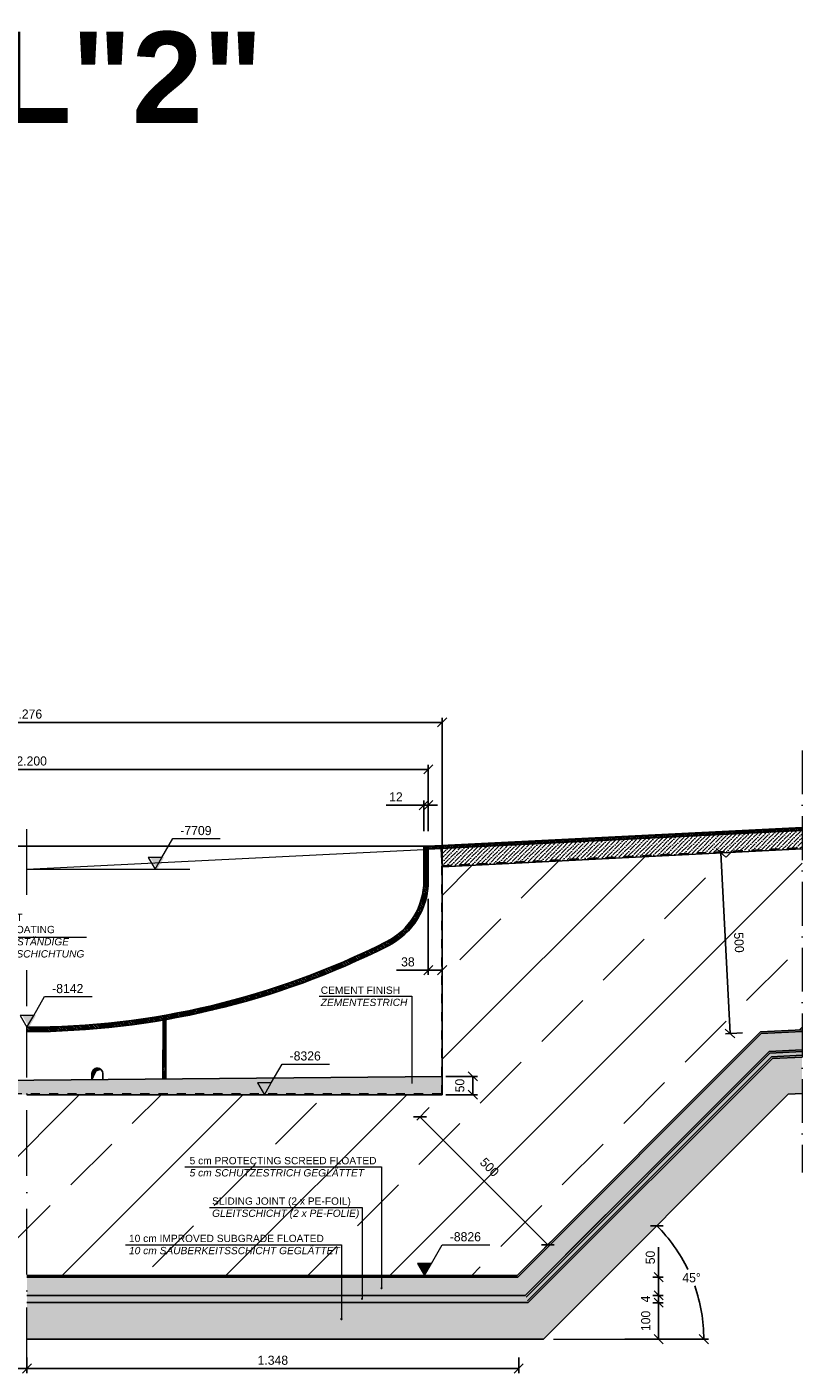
# Model space of a CAD drawing. Header units: millimetres. Extents: x 58700 to 76644, y 967 to 11123.
# Tile 254 of 256: x 67808 to 69933, y 1024 to 4713. Entities that reach past the tile are written whole.
import ezdxf

# ---------------------------------------------------------------- set-up
doc = ezdxf.new("R2010")
doc.units = ezdxf.units.MM
doc.linetypes.add('ACAD_ISO10W100', pattern=[18, 12, -3, 0, -3])
doc.linetypes.add('JIS_02_1.0', pattern=[2, 1, -1])
doc.layers.add('Bemaßung', color=7, linetype='Continuous', lineweight=13)
doc.layers.add('Beschriftung', color=7, linetype='Continuous', lineweight=15)
doc.styles.add('LBB3.5M1000', font='isocp.shx', dxfattribs={"height": 3.5})
doc.dimstyles.new('DIN', dxfattribs={"dimtxt": 2.5, "dimasz": 2.5, "dimexe": 1.25, "dimexo": 0.625, "dimtad": 1, "dimtih": 1, "dimdec": 4, "dimdsep": 46, "dimlunit": 6, "dimtxsty": 'Standard', "dimcen": 2.5, "dimadec": 0, "dimazin": 0, "dimtfac": 1, "dimtdec": 4, "dimtmove": 0, "dimatfit": 3, "dimfxl": 0, "dimtvp": 1, "dimtolj": 1, "dimtzin": 0, "dimarcsym": 0})

# ---------------------------------------------------------------- blocks, each defined once
blk = doc.blocks.new('_Oblique')
at = {"color": 0, "linetype": 'ByBlock', "lineweight": -2}
blk.add_line((-0.5, -0.5), (0.5, 0.5), dxfattribs=at)
blk = doc.blocks.new('*D98')
at = {"layer": 'Bemaßung', "color": 0, "lineweight": -2, "transparency": 16777216}
for p, q in [((68896.4, 2509.9), (68896.4, 2593.3)), ((68908.4, 2509.9), (68908.4, 2593.3)), ((68896.4, 2580.8), (68793.1, 2580.8)), ((68908.4, 2580.8), (68896.4, 2580.8)), ((68908.4, 2580.8), (68933.4, 2580.8))]:
    blk.add_line(p, q, dxfattribs=at)
at = {"layer": 'DEFPOINTS', "color": 0, "transparency": 16777216}
for p in [(68896.4, 2580.8), (68896.4, 2459.9), (68908.4, 2459.9)]:
    blk.add_point(p, dxfattribs=at)
at = {"layer": 'Bemaßung', "color": 0, "lineweight": -2, "transparency": 16777216, "xscale": 25, "yscale": 25, "zscale": 25}
blk.add_blockref('_Oblique', (68896.4, 2580.8), dxfattribs=at)
at = {"layer": 'Bemaßung', "color": 0, "lineweight": -2, "transparency": 16777216, "xscale": 25, "yscale": 25, "zscale": 25, "rotation": 180}
blk.add_blockref('_Oblique', (68908.4, 2580.8), dxfattribs=at)
at = {"layer": 'Bemaßung', "color": 0, "transparency": 16777216, "insert": (68819.7, 2603.3), "char_height": 25, "attachment_point": 5}
blk.add_mtext('\\A1;12', dxfattribs=at)
blk = doc.blocks.new('*D108')
at = {"layer": 'Bemaßung', "color": 0, "lineweight": -2, "transparency": 16777216}
for p, q in [((66670.4, 2461.7), (66670.4, 2820.2)), ((66670.4, 2807.7), (68946.4, 2807.7)), ((68946.4, 2461.7), (68946.4, 2820.2))]:
    blk.add_line(p, q, dxfattribs=at)
at = {"layer": 'DEFPOINTS', "color": 0, "transparency": 16777216}
for p in [(68946.4, 2807.7), (66670.4, 2411.7), (68946.4, 2411.7)]:
    blk.add_point(p, dxfattribs=at)
at = {"layer": 'Bemaßung', "color": 0, "lineweight": -2, "transparency": 16777216, "xscale": 25, "yscale": 25, "zscale": 25, "rotation": 180}
blk.add_blockref('_Oblique', (66670.4, 2807.7), dxfattribs=at)
at = {"layer": 'Bemaßung', "color": 0, "lineweight": -2, "transparency": 16777216, "xscale": 25, "yscale": 25, "zscale": 25}
blk.add_blockref('_Oblique', (68946.4, 2807.7), dxfattribs=at)
at = {"layer": 'Bemaßung', "color": 0, "transparency": 16777216, "insert": (67808.4, 2830.2), "char_height": 25, "attachment_point": 5}
blk.add_mtext('\\A1;2.276', dxfattribs=at)
blk = doc.blocks.new('*D111')
at = {"layer": 'Bemaßung', "color": 0, "lineweight": -2, "transparency": 16777216}
for p, q in [((68956.4, 1837.3), (69043.2, 1837.3)), ((69030.7, 1787.3), (69030.7, 1837.3)), ((68956.4, 1787.3), (69043.2, 1787.3))]:
    blk.add_line(p, q, dxfattribs=at)
at = {"layer": 'DEFPOINTS', "color": 0, "transparency": 16777216}
for p in [(68946.4, 1837.3), (69030.7, 1837.3), (68946.4, 1787.3)]:
    blk.add_point(p, dxfattribs=at)
at = {"layer": 'Bemaßung', "color": 0, "lineweight": -2, "transparency": 16777216, "xscale": 25, "yscale": 25, "zscale": 25}
for p, rotation in [((69030.7, 1837.3), 90), ((69030.7, 1787.3), 270)]:
    blk.add_blockref('_Oblique', p, dxfattribs=dict(at, rotation=rotation))
at = {"layer": 'Bemaßung', "color": 0, "transparency": 16777216, "insert": (68995, 1812.3), "char_height": 25, "attachment_point": 5, "rotation": 90}
blk.add_mtext('\\A1;50', dxfattribs=at)
blk = doc.blocks.new('*D100')
at = {"layer": 'Bemaßung', "color": 0, "lineweight": -2, "transparency": 16777216}
for p, q in [((68911.1, 1752), (68876.9, 1717.8)), ((68885.7, 1726.6), (69236.1, 1376.2)), ((69261.5, 1401.5), (69227.3, 1367.4))]:
    blk.add_line(p, q, dxfattribs=at)
at = {"layer": 'DEFPOINTS', "color": 0, "transparency": 16777216}
for p in [(68946.4, 1787.3), (69296.8, 1436.9), (69236.1, 1376.2)]:
    blk.add_point(p, dxfattribs=at)
at = {"layer": 'Bemaßung', "color": 0, "lineweight": -2, "transparency": 16777216, "xscale": 25, "yscale": 25, "zscale": 25}
for p, rotation in [((68885.7, 1726.6), 135.0000000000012), ((69236.1, 1376.2), 315.0000000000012)]:
    blk.add_blockref('_Oblique', p, dxfattribs=dict(at, rotation=rotation))
at = {"layer": 'Bemaßung', "color": 0, "transparency": 16777216, "insert": (69076.3, 1588.6), "char_height": 25, "attachment_point": 5, "rotation": 315}
blk.add_mtext('\\A1;500', dxfattribs=at)
blk = doc.blocks.new('*D92')
at = {"layer": 'Bemaßung', "color": 0, "lineweight": -2, "transparency": 16777216}
for p, q in [((69444.3, 1337.7), (69543.6, 1437)), ((69446.8, 1117.3), (69676, 1117.3))]:
    blk.add_line(p, q, dxfattribs=at)
for start, end in [(25.7134, 45), (0, 19.3596)]:
    blk.add_arc((69223.9, 1117.3), 439.6, start, end, dxfattribs=at)
at = {"layer": 'DEFPOINTS', "color": 0, "transparency": 16777216}
for p in [(69444.3, 1337.7), (69648.5, 1231.1), (69223.9, 1117.3), (69223.9, 1117.3), (69446.8, 1117.3)]:
    blk.add_point(p, dxfattribs=at)
at = {"layer": 'Bemaßung', "color": 0, "lineweight": -2, "transparency": 16777216, "xscale": 25, "yscale": 25, "zscale": 25}
for p, rotation in [((69534.8, 1428.1), 135.0000000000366), ((69663.5, 1117.3), 270.000000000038)]:
    blk.add_blockref('_Oblique', p, dxfattribs=dict(at, rotation=rotation))
at = {"layer": 'Bemaßung', "color": 0, "transparency": 16777216, "insert": (69630, 1285.5), "char_height": 25, "attachment_point": 5}
blk.add_mtext('\\A1;45°', dxfattribs=at)
blk = doc.blocks.new('*D101')
at = {"layer": 'Bemaßung', "color": 0, "lineweight": -2, "transparency": 16777216}
for p, q in [((69539.6, 1287.3), (69539.6, 1369.8)), ((69523.5, 1287.3), (69552.1, 1287.3)), ((69539.6, 1237.3), (69539.6, 1287.3)), ((69523.5, 1237.3), (69552.1, 1237.3))]:
    blk.add_line(p, q, dxfattribs=at)
at = {"layer": 'DEFPOINTS', "color": 0, "transparency": 16777216}
for p in [(69153.5, 1287.3), (69153.5, 1237.3), (69539.6, 1237.3)]:
    blk.add_point(p, dxfattribs=at)
at = {"layer": 'Bemaßung', "color": 0, "lineweight": -2, "transparency": 16777216, "xscale": 25, "yscale": 25, "zscale": 25}
for p, rotation in [((69539.6, 1287.3), 90), ((69539.6, 1237.3), 270)]:
    blk.add_blockref('_Oblique', p, dxfattribs=dict(at, rotation=rotation))
at = {"layer": 'Bemaßung', "color": 0, "transparency": 16777216, "insert": (69517.1, 1341.1), "char_height": 25, "attachment_point": 5, "rotation": 90}
blk.add_mtext('\\A1;50', dxfattribs=at)
blk = doc.blocks.new('*D93')
at = {"layer": 'Bemaßung', "color": 0, "lineweight": -2, "transparency": 16777216}
for p, q in [((69523.5, 1217.3), (69552.1, 1217.3)), ((69539.6, 1217.3), (69539.6, 1117.3)), ((69523.5, 1117.3), (69552.1, 1117.3))]:
    blk.add_line(p, q, dxfattribs=at)
at = {"layer": 'DEFPOINTS', "color": 0, "transparency": 16777216}
for p in [(69153.5, 1217.3), (69153.5, 1117.3), (69539.6, 1117.3)]:
    blk.add_point(p, dxfattribs=at)
at = {"layer": 'Bemaßung', "color": 0, "lineweight": -2, "transparency": 16777216, "xscale": 25, "yscale": 25, "zscale": 25}
for p, rotation in [((69539.6, 1217.3), 90), ((69539.6, 1117.3), 270)]:
    blk.add_blockref('_Oblique', p, dxfattribs=dict(at, rotation=rotation))
at = {"layer": 'Bemaßung', "color": 0, "transparency": 16777216, "insert": (69504.4, 1167.3), "char_height": 25, "attachment_point": 5, "rotation": 90}
blk.add_mtext('\\A1;100', dxfattribs=at)
blk = doc.blocks.new('*D94')
at = {"layer": 'Bemaßung', "color": 0, "lineweight": -2, "transparency": 16777216}
for p, q in [((69523.5, 1237.3), (69552.1, 1237.3)), ((69539.6, 1237.3), (69539.6, 1217.3)), ((69523.5, 1217.3), (69552.1, 1217.3))]:
    blk.add_line(p, q, dxfattribs=at)
at = {"layer": 'DEFPOINTS', "color": 0, "transparency": 16777216}
for p in [(69153.5, 1237.3), (69153.5, 1217.3), (69539.6, 1217.3)]:
    blk.add_point(p, dxfattribs=at)
at = {"layer": 'Bemaßung', "color": 0, "lineweight": -2, "transparency": 16777216, "xscale": 25, "yscale": 25, "zscale": 25}
for p, rotation in [((69539.6, 1237.3), 90), ((69539.6, 1217.3), 270)]:
    blk.add_blockref('_Oblique', p, dxfattribs=dict(at, rotation=rotation))
at = {"layer": 'Bemaßung', "color": 0, "transparency": 16777216, "insert": (69503.5, 1227.3), "char_height": 25, "attachment_point": 5, "rotation": 90}
blk.add_mtext('\\A1;4', dxfattribs=at)
blk = doc.blocks.new('*D102')
at = {"layer": 'Bemaßung', "color": 0, "lineweight": -2, "transparency": 16777216}
for p, q in [((69744.4, 2451.6), (69698.2, 2449.3)), ((69735.4, 1955), (69710.6, 2450)), ((69769.2, 1956.7), (69722.9, 1954.4))]:
    blk.add_line(p, q, dxfattribs=at)
at = {"layer": 'DEFPOINTS', "color": 0, "transparency": 16777216}
for p in [(69710.6, 2450), (69794.4, 2454.1), (69819.1, 1959.2)]:
    blk.add_point(p, dxfattribs=at)
at = {"layer": 'Bemaßung', "color": 0, "lineweight": -2, "transparency": 16777216, "xscale": 25, "yscale": 25, "zscale": 25}
for p, rotation in [((69710.6, 2450), 92.86240522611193), ((69735.4, 1955), 272.8624052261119)]:
    blk.add_blockref('_Oblique', p, dxfattribs=dict(at, rotation=rotation))
at = {"layer": 'Bemaßung', "color": 0, "transparency": 16777216, "insert": (69760, 2204.3), "char_height": 25, "attachment_point": 5, "rotation": 272.8624}
blk.add_mtext('\\A1;500', dxfattribs=at)
blk = doc.blocks.new('*D95')
at = {"layer": 'Bemaßung', "color": 0, "lineweight": -2, "transparency": 16777216}
for p, q in [((67808.4, 1067.3), (67808.4, 1024.4)), ((67808.4, 1036.9), (69156.4, 1036.9)), ((69156.4, 1067.3), (69156.4, 1024.4))]:
    blk.add_line(p, q, dxfattribs=at)
at = {"layer": 'DEFPOINTS', "color": 0, "transparency": 16777216}
for p in [(67808.4, 1117.3), (69156.4, 1117.3), (69156.4, 1036.9)]:
    blk.add_point(p, dxfattribs=at)
at = {"layer": 'Bemaßung', "color": 0, "lineweight": -2, "transparency": 16777216, "xscale": 25, "yscale": 25, "zscale": 25, "rotation": 180}
blk.add_blockref('_Oblique', (67808.4, 1036.9), dxfattribs=at)
at = {"layer": 'Bemaßung', "color": 0, "lineweight": -2, "transparency": 16777216, "xscale": 25, "yscale": 25, "zscale": 25}
blk.add_blockref('_Oblique', (69156.4, 1036.9), dxfattribs=at)
at = {"layer": 'Bemaßung', "color": 0, "transparency": 16777216, "insert": (68482.4, 1059.4), "char_height": 25, "attachment_point": 5}
blk.add_mtext('\\A1;1.348', dxfattribs=at)
blk = doc.blocks.new('*D103')
at = {"layer": 'Bemaßung', "color": 0, "lineweight": -2, "transparency": 16777216}
for p, q in [((68946.4, 2364.2), (68946.4, 2116.1)), ((68908.4, 2323.9), (68908.4, 2116.1)), ((68908.4, 2128.6), (68821.7, 2128.6)), ((68946.4, 2128.6), (68908.4, 2128.6))]:
    blk.add_line(p, q, dxfattribs=at)
at = {"layer": 'DEFPOINTS', "color": 0, "transparency": 16777216}
for p in [(68946.4, 2414.2), (68908.4, 2373.9), (68908.4, 2128.6)]:
    blk.add_point(p, dxfattribs=at)
at = {"layer": 'Bemaßung', "color": 0, "lineweight": -2, "transparency": 16777216, "xscale": 25, "yscale": 25, "zscale": 25, "rotation": 180}
blk.add_blockref('_Oblique', (68908.4, 2128.6), dxfattribs=at)
at = {"layer": 'Bemaßung', "color": 0, "lineweight": -2, "transparency": 16777216, "xscale": 25, "yscale": 25, "zscale": 25}
blk.add_blockref('_Oblique', (68946.4, 2128.6), dxfattribs=at)
at = {"layer": 'Bemaßung', "color": 0, "transparency": 16777216, "insert": (68852.6, 2151.1), "char_height": 25, "attachment_point": 5}
blk.add_mtext('\\A1;38', dxfattribs=at)
blk = doc.blocks.new('*D104')
at = {"layer": 'Bemaßung', "color": 0, "lineweight": -2, "transparency": 16777216}
for p, q in [((66708.4, 2517.9), (66708.4, 2691.4)), ((66708.4, 2678.9), (68908.4, 2678.9)), ((68908.4, 2517.9), (68908.4, 2691.4))]:
    blk.add_line(p, q, dxfattribs=at)
at = {"layer": 'DEFPOINTS', "color": 0, "transparency": 16777216}
for p in [(68908.4, 2678.9), (66708.4, 2467.9), (68908.4, 2467.9)]:
    blk.add_point(p, dxfattribs=at)
at = {"layer": 'Bemaßung', "color": 0, "lineweight": -2, "transparency": 16777216, "xscale": 25, "yscale": 25, "zscale": 25, "rotation": 180}
blk.add_blockref('_Oblique', (66708.4, 2678.9), dxfattribs=at)
at = {"layer": 'Bemaßung', "color": 0, "lineweight": -2, "transparency": 16777216, "xscale": 25, "yscale": 25, "zscale": 25}
blk.add_blockref('_Oblique', (68908.4, 2678.9), dxfattribs=at)
at = {"layer": 'Bemaßung', "color": 0, "transparency": 16777216, "insert": (67808.4, 2701.4), "char_height": 25, "attachment_point": 5}
blk.add_mtext('\\A1;%%c2.200', dxfattribs=at)
blk = doc.blocks.new('*D97')
at = {"layer": 'Bemaßung', "color": 0, "lineweight": -2, "transparency": 16777216}
for p, q in [((66460.4, 1067.3), (66460.4, 1024.4)), ((67808.4, 1036.9), (66460.4, 1036.9)), ((67808.4, 1067.3), (67808.4, 1024.4))]:
    blk.add_line(p, q, dxfattribs=at)
at = {"layer": 'DEFPOINTS', "color": 0, "transparency": 16777216}
for p in [(66460.4, 1117.3), (67808.4, 1117.3), (66460.4, 1036.9)]:
    blk.add_point(p, dxfattribs=at)
at = {"layer": 'Bemaßung', "color": 0, "lineweight": -2, "transparency": 16777216, "xscale": 25, "yscale": 25, "zscale": 25, "rotation": 180}
blk.add_blockref('_Oblique', (66460.4, 1036.9), dxfattribs=at)
at = {"layer": 'Bemaßung', "color": 0, "lineweight": -2, "transparency": 16777216, "xscale": 25, "yscale": 25, "zscale": 25}
blk.add_blockref('_Oblique', (67808.4, 1036.9), dxfattribs=at)
at = {"layer": 'Bemaßung', "color": 0, "transparency": 16777216, "insert": (67134.4, 1059.4), "char_height": 25, "attachment_point": 5}
blk.add_mtext('\\A1;1.348', dxfattribs=at)

msp = doc.modelspace()

# ---------------------------------------------------------------- hatches: boundary and pattern name
at = {"lineweight": 13}
h = msp.add_hatch(dxfattribs=at)
h.set_pattern_fill('ANSI33', color=256, scale=50, style=0)
h.set_pattern_definition([(45, (68040.57, 1876.4), (-224.506, 224.506), []), (45, (68265.07, 1876.4), (-224.506, 224.506), [158.75, -79.375])])
h.paths.add_polyline_path([(68946.40895, 1787.32188), (67808.40895, 1787.32188), (67808.40895, 1291.75388), (69151.67994, 1291.75388), (69819.11366, 1959.18761), (69932.9074, 1964.87729), (69932.9074, 2461.06437), (68946.40895, 2411.73944)])
h.paths.add_polyline_path([(67808.40895, 1787.32188), (66670.40895, 1787.32188), (66670.40895, 1817.32188), (66148.22282, 1807.2489), (66148.22282, 1511.62592), (66243.42939, 1513.46245), (66465.13796, 1291.75388), (67808.40895, 1291.75388)])
h.paths.add_polyline_path([(66670.40895, 2411.73944), (66148.22282, 2437.84875), (66148.22282, 1921.57017), (66670.40895, 1931.64314)])
h.paths.add_polyline_path([(69013.73158, 1787.32188), (69013.73158, 1837.32188), (68976.23158, 1837.32188), (68976.23158, 1787.32188)], flags=24)
h.paths.add_polyline_path([(69037.9896, 1600.36919), (69088.07633, 1550.28246), (69114.59283, 1576.79896), (69064.5061, 1626.88569)], flags=24)
h.paths.add_polyline_path([(69739.45687, 2238.75921), (69742.99412, 2168.01426), (69780.44733, 2169.88692), (69776.91009, 2240.63187)], flags=24)
h.paths.add_polyline_path([(68308.22703, 1440.75538), (68721.85595, 1440.75538), (68721.85595, 1515.64397), (68308.22703, 1515.64397)], flags=24)
h.paths.add_polyline_path([(68247.37042, 1547.9474), (68770.44, 1547.9474), (68770.44, 1626.51948), (68247.37042, 1626.51948)], flags=24)
h.paths.add_polyline_path([(68079.02462, 1334.79866), (68669.18833, 1334.79866), (68669.18833, 1413.37074), (68079.02462, 1413.37074)], flags=24)
h.paths.add_polyline_path([(66360.55762, 1698.27356), (66361.92374, 1627.45341), (66399.41676, 1628.17665), (66398.05064, 1698.9968)], flags=24)
h.paths.add_polyline_path([(66528.74157, 1550.28246), (66578.8283, 1600.36919), (66552.3118, 1626.88569), (66502.22506, 1576.79896)], flags=24)
h.paths.add_polyline_path([(67701.31364, 1504.12121), (67701.31364, 1574.95455), (67663.81364, 1574.95455), (67663.81364, 1504.12121)], flags=24)
h.paths.add_polyline_path([(66796.32867, 1708.57188), (66796.32867, 1758.57188), (66758.82867, 1758.57188), (66758.82867, 1708.57188)], flags=24)
h.paths.add_polyline_path([(66841.36123, 1653.31836), (67543.80325, 1653.31836), (67543.80325, 1728.20694), (66841.36123, 1728.20694)], flags=24)
h.paths.add_polyline_path([(66724.70075, 1540.60755), (67494.68711, 1540.60755), (67494.68711, 1615.49614), (66724.70075, 1615.49614)], flags=24)
h.paths.add_polyline_path([(66617.22608, 1439.19873), (67423.26974, 1439.19873), (67423.26974, 1514.08731), (66617.22608, 1514.08731)], flags=24)
h.paths.add_polyline_path([(66171.88782, 1949.25595), (66528.13612, 1949.25595), (66528.13612, 2159.23776), (66171.88782, 2159.23776)], flags=24)
h = msp.add_hatch(color=256)
h.dxf.hatch_style = 1
h.paths.add_polyline_path([(67814.34264, 1971.9119), (67833.20262, 2004.57834), (67795.48266, 2004.57834)])
h.paths.add_polyline_path([(68165.55421, 2404.9019), (68184.41419, 2437.56834), (68146.69423, 2437.56834)])
h.paths.add_polyline_path([(68459.17178, 1787.32188), (68478.03176, 1819.98832), (68440.31181, 1819.98832)])
at = {"lineweight": 9}
h = msp.add_hatch(dxfattribs=at)
h.set_pattern_fill('ANSI31', color=256, angle=90)
h.set_pattern_definition([(135, (-3277.3528, 0), (-2.24506403, -2.24506403), [])])
h.paths.add_polyline_path([(68798.40895, 2195.24908, 0.2832368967), (68908.40895, 2373.85479), (68908.40895, 2467.9119), (68896.40895, 2467.3119), (68896.40895, 2373.85479, -0.2832368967), (68793.00895, 2205.96542, -0.1172238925), (67808.40895, 1971.9119), (67808.40895, 1959.9119, 0.1172238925)])
h = msp.add_hatch()
h.set_pattern_fill('ANSI31', color=256)
edge = h.paths.add_edge_path()
edge.add_arc((67808.40895, 4159.9119), 2200, 279.76139188, 279.9728685)
edge.add_line((68189.40895, 1993.15418), (68189.35011, 1830.66934))
edge.add_line((68189.35011, 1830.66934), (68181.35073, 1830.59905))
edge.add_line((68181.35073, 1830.59905), (68181.40895, 1991.76269))
h = msp.add_hatch(color=254)
h.dxf.hatch_style = 1
h.paths.add_polyline_path([(67808.40895, 1291.75388), (67808.40895, 1287.32188), (69153.51573, 1287.32188), (69821.04025, 1954.8464), (69932.9074, 1960.43976), (69932.9074, 1964.87729), (69819.11366, 1959.18761), (69151.67994, 1291.75388)])
at = {"lineweight": 13}
h = msp.add_hatch(dxfattribs=at)
h.set_pattern_fill('BETON_UNBEWEHRT', color=256, scale=50, angle=90, pattern_type=2)
h.set_pattern_definition([(135, (776, 8.839), (-8.8388348, -8.8388348), [6.25, -3.125])])
h.paths.add_polyline_path([(67808.40895, 1287.32188), (67808.40895, 1237.32188), (69174.22641, 1237.32188), (69842.77521, 1905.87069), (69932.9074, 1910.3773), (69932.9074, 1960.43976), (69821.04025, 1954.8464), (69153.51573, 1287.32188)])
h = msp.add_hatch(color=254)
h.dxf.hatch_style = 1
h.paths.add_polyline_path([(67808.40895, 1237.32188), (67808.40895, 1232.32188), (69176.29748, 1232.32188), (69844.94871, 1900.97312), (69932.9074, 1905.37105), (69932.9074, 1910.3773), (69842.77521, 1905.87069), (69174.22641, 1237.32188)])
h = msp.add_hatch(color=250)
h.dxf.hatch_style = 1
h.paths.add_polyline_path([(67808.40895, 1232.32188), (67808.40895, 1222.32188), (69180.43961, 1222.32188), (69849.2957, 1891.17797), (69932.9074, 1895.35856), (69932.9074, 1905.37105), (69844.94871, 1900.97312), (69176.29748, 1232.32188)])
h = msp.add_hatch(color=254)
h.dxf.hatch_style = 1
h.paths.add_polyline_path([(67808.40895, 1222.32188), (67808.40895, 1217.32188), (69182.51068, 1217.32188), (69851.4692, 1886.2804), (69932.9074, 1890.35231), (69932.9074, 1895.35856), (69849.2957, 1891.17797), (69180.43961, 1222.32188)])
h = msp.add_hatch(dxfattribs=at)
h.set_pattern_fill('BETON_UNBEWEHRT', color=256, scale=70, pattern_type=2)
h.set_pattern_definition([(45, (788.374, 0), (-12.3743687, 12.3743687), [8.75, -4.375])])
h.paths.add_polyline_path([(67808.40895, 1217.32188), (67808.40895, 1117.32188), (69223.93204, 1117.32188), (69894.93913, 1788.32898), (69932.9074, 1790.22739), (69932.9074, 1890.35231), (69851.4692, 1886.2804), (69182.51068, 1217.32188)])
h = msp.add_hatch(color=256)
h.dxf.hatch_style = 1
h.paths.add_polyline_path([(68010.66544, 1855.97212), (68011.03914, 1856.42433, 0.6301564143), (67986.48298, 1845.04409), (67986.48298, 1828.88668), (67993.47792, 1845.07189, -0.3080631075)])
h = msp.add_hatch(dxfattribs=at)
h.set_pattern_fill('ANSI36', color=256, scale=2.5, angle=90)
h.paths.add_polyline_path([(66670.40895, 1817.32188), (66670.40895, 1787.32188), (68946.40895, 1787.32188), (68946.40895, 1837.32188)])
h = msp.add_hatch(color=256)
h.dxf.hatch_style = 1
h.paths.add_polyline_path([(68898.12198, 1291.75388), (68916.98195, 1324.42032), (68879.262, 1324.42032)])
h = msp.add_hatch(color=0)
edge = h.paths.add_edge_path()
edge.add_arc((68780.57913, 1257.06724), 1.21198, 0, 360)
h = msp.add_hatch(color=0)
edge = h.paths.add_edge_path()
edge.add_arc((68726.80751, 1227.82757), 1.21198, 0, 360)
h = msp.add_hatch(color=0)
edge = h.paths.add_edge_path()
edge.add_arc((68670.36305, 1172.22976), 1.21198, 0, 360)
at = {"layer": 'Bemaßung'}
h = msp.add_hatch(dxfattribs=at)
h.set_pattern_fill('ANSI31', color=256, angle=90)
h.set_pattern_definition([(229.57392, (68783.4995, 9124.7358), (2.4169473, -2.058881), [])])
h.paths.add_polyline_path([(69932.9074, 2511.12683), (69932.9074, 2519.13682), (68908.40895, 2467.9119), (68908.40895, 2459.9019)])
h = msp.add_hatch(dxfattribs=at)
h.set_pattern_fill('ANSI36', color=256, scale=2.5)
h.paths.add_polyline_path([(68946.40895, 2413.54943), (68946.40895, 2461.8019), (69932.9074, 2511.12683), (69932.9074, 2462.87435)])

# ---------------------------------------------------------------- linework, layer by layer
at = {"linetype": 'ACAD_ISO10W100', "lineweight": 18, "ltscale": 10}
msp.add_line((69932.9074, 2730.46964), (69932.9074, 1573.66444), dxfattribs=at)
at = {"linetype": 'ACAD_ISO10W100', "lineweight": 18, "ltscale": 15}
for p, q in [((67808.40895, 2335.237), (67808.40895, 2519.23781)), ((67808.40895, 2030.11371), (67808.40895, 2128.12419)), ((67808.40895, 1024.35188), (67808.40895, 1971.9119))]:
    msp.add_line(p, q, dxfattribs=at)
for p, q in [((68908.40895, 2467.9119), (69932.9074, 2519.13682)), ((68908.40895, 2459.9019), (69932.9074, 2511.12683)), ((67808.40895, 2467.9119), (66720.40895, 2467.9119)), ((68896.40895, 2467.9119), (67808.40895, 2467.9119)), ((68896.40895, 2373.85479), (68896.40895, 2467.9119)), ((68896.40895, 2467.9119), (68908.40895, 2467.9119)), ((68908.40895, 2373.85479), (68908.40895, 2467.9119)), ((68946.40895, 2411.73944), (68943.91207, 2461.67706)), ((68946.40895, 2411.73944), (68946.40895, 2461.73944)), ((68946.40895, 2411.73944), (69932.9074, 2461.06437)), ((68946.40895, 2411.73944), (68946.40895, 2414.23944)), ((68946.40895, 2411.73944), (68946.40895, 1787.32188)), ((68189.35011, 1830.66934), (68189.40895, 1993.15418)), ((68181.35073, 1830.59905), (68181.40895, 1991.76269)), ((69819.11366, 1959.18761), (69151.67994, 1291.75388)), ((69819.11366, 1959.18761), (69932.9074, 1964.87729)), ((69821.04025, 1954.8464), (69932.9074, 1960.43976)), ((69821.04025, 1954.8464), (69153.51573, 1287.32188)), ((69842.77521, 1905.87069), (69174.22641, 1237.32188)), ((69844.94871, 1900.97312), (69176.29748, 1232.32188)), ((69849.2957, 1891.17797), (69180.43961, 1222.32188)), ((69851.4692, 1886.2804), (69182.51068, 1217.32188)), ((69842.77521, 1905.87069), (69932.9074, 1910.3773)), ((69844.94871, 1900.97312), (69932.9074, 1905.37105)), ((69849.2957, 1891.17797), (69932.9074, 1895.35856)), ((69851.4692, 1886.2804), (69932.9074, 1890.35231)), ((68946.40895, 1837.32188), (66670.40895, 1817.32188)), ((68946.40895, 1787.32188), (67808.40895, 1787.32188)), ((69894.93913, 1788.32898), (69223.93204, 1117.32188)), ((69894.93913, 1788.32898), (69932.9074, 1790.22739)), ((69395.49835, 1458.59383), (69174.22641, 1237.32188)), ((69151.67994, 1291.75388), (67808.40895, 1291.75388)), ((69153.51573, 1287.32188), (67808.40895, 1287.32188)), ((69174.22641, 1237.32188), (67808.40895, 1237.32188)), ((69182.51068, 1217.32188), (67808.40895, 1217.32188)), ((69223.93204, 1117.32188), (67808.40895, 1117.32188))]:
    msp.add_line(p, q)
at = {"color": 254, "lineweight": 5}
msp.add_line((67808.40895, 2404.9019), (68896.40895, 2459.3019), dxfattribs=at)
at = {"linetype": 'JIS_02_1.0', "lineweight": 20, "ltscale": 25}
for p, q in [((68944.217, 2413.43983), (69932.9074, 2462.87435)), ((68946.2092, 2415.73445), (69932.70765, 2465.05938)), ((68944.217, 2413.43983), (68944.217, 1789.42188)), ((68944.217, 1789.42188), (66672.6009, 1789.42188))]:
    msp.add_line(p, q, dxfattribs=at)
at = {"color": 0, "lineweight": 9}
for p, q in [((68863.04626, 2057.39291, -475.00001), (68863.04626, 1817.71995, -475.00001)), ((68780.57913, 1589.13814, -475.00001), (68780.57913, 1257.06724, -475.00001)), ((68726.80751, 1477.7214), (68726.80751, 1227.82757)), ((68670.36305, 1375.96194), (68670.36305, 1172.22976))]:
    msp.add_line(p, q, dxfattribs=at)
for points in [[(67531.93751, 2218.53326), (67971.56522, 2218.53326)], [(68309.15122, 1477.7214), (68726.80751, 1477.7214)], [(68078.52645, 1375.96194), (68670.36305, 1375.96194)]]:
    msp.add_lwpolyline(points, dxfattribs=at)
at = {"color": 0, "lineweight": 9, "elevation": -475.00001}
for points in [[(68609.40414, 2057.39291), (68863.04626, 2057.39291)], [(68241.06389, 1589.13814), (68780.57913, 1589.13814)]]:
    msp.add_lwpolyline(points, dxfattribs=at)
msp.add_lwpolyline([(67986.48298, 1828.88668), (67986.48298, 1828.88668), (67986.48298, 1845.04409, -0.9878469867), (68016.48317, 1845.04409), (68016.48317, 1829.1503)], format="xyb")
msp.add_lwpolyline([(67986.48298, 1828.88668), (67993.47792, 1845.07189, -0.3080631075), (68010.66544, 1855.97212), (68011.03914, 1856.42433, 0.6301564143), (67986.48298, 1845.04409), (67986.48298, 1828.88668)], format="xyb", close=True)
at = {"color": 0}
for centre in [(68780.57913, 1257.06724, -475.00001), (68726.80751, 1227.82757), (68670.36305, 1172.22976)]:
    msp.add_circle(centre, 1.21198, dxfattribs=at)
for centre, radius, start, end in [((68708.40895, 2373.85479), 188, 296.74368395, 0), ((68708.40895, 2373.85479), 200, 296.74368395, 0), ((67808.40895, 4159.9119), 2188, 270, 296.74368395), ((67808.40895, 4159.9119), 2200, 270, 296.74368395)]:
    msp.add_arc(centre, radius, start, end)
at = {"layer": 'Bemaßung'}
for p, q in [((68178.4805, 2437.56834), (68208.12987, 2488.92257)), ((68208.12987, 2488.92257), (68338.45438, 2488.92257)), ((67827.26893, 2004.57834), (67856.9183, 2055.93256)), ((67856.9183, 2055.93256), (67987.24281, 2055.93256)), ((68478.03176, 1819.98832), (68507.68114, 1871.34255)), ((68507.68114, 1871.34255), (68638.00565, 1871.34255)), ((68389.62294, 1787.32188), (68497.84863, 1787.32188)), ((68916.98195, 1324.42032), (68946.63133, 1375.77455)), ((68946.63133, 1375.77455), (69076.95584, 1375.77455)), ((69251.29356, 1117.32188), (69446.84833, 1117.32188))]:
    msp.add_line(p, q, dxfattribs=at)
at = {"layer": 'Bemaßung', "lineweight": 9}
msp.add_line((67808.40895, 2404.9019), (68255.0639, 2404.9019), dxfattribs=at)
at = {"layer": 'Bemaßung'}
for points in [[(68159.62052, 2404.9019), (68178.4805, 2437.56834), (68140.76054, 2437.56834)], [(67808.40895, 1971.9119), (67827.26893, 2004.57834), (67789.54897, 2004.57834)], [(68459.17178, 1787.32188), (68478.03176, 1819.98832), (68440.31181, 1819.98832)], [(68898.12198, 1291.75388), (68916.98195, 1324.42032), (68879.262, 1324.42032)]]:
    msp.add_lwpolyline(points, close=True, dxfattribs=at)

# ---------------------------------------------------------------- texts
at = {"layer": 'Bemaßung', "char_height": 25, "attachment_point": 5}
for s, insert in [('\\A1;-7709', (68271.53452, 2510.93149)), ('\\A1;-8142', (67920.32295, 2077.94148)), ('\\A1;-8326', (68571.08578, 1893.35146)), ('\\A1;-8826', (69010.03597, 1397.78346))]:
    msp.add_mtext(s, dxfattribs=dict(at, insert=insert))
at = {"layer": 'Beschriftung', "insert": (66669.45001, 4700.5228), "char_height": 250, "width": 335.8461916, "attachment_point": 1, "style": 'LBB3.5M1000'}
msp.add_mtext('{\\fArial|b1|i0|c0|p34;DETAIL"2"}', dxfattribs=at)
at = {"layer": 'Beschriftung', "color": 0, "char_height": 20, "attachment_point": 1, "style": 'LBB3.5M1000'}
for s, insert, width in [('{\\fArial|b0|i0|c0|p34;FUEL RESISTANT EPOXY RESIN COATING\\P\\fArial|b0|i1|c0|p34;KRAFTSTOFFBESTÄNDIGE EPOXIDHARZBESCHICHTUNG}', (67560.66003, 2283.27776), 334.1602265), ('{\\fArial|b0|i0|c0|p34;CEMENT FINISH\\P\\fArial|b0|i1|c0|p34;ZEMENTESTRICH}', (68613.77843, 2083.62041, -475.00001), 245.8794674), ('\\pi29.689;{\\fArial|b0|i0|c0|p34;PROTECTIVE LAYER FLEECE \\P\\pi132.79;(WITEC PES 300 g/m²)\\P\\pi229.73;\\fArial|b0|i1|c0|p34;SCHUTZVLIES \\P\\pi134.06;(WITEC PES 300 g/m²)}', (64003.50546, 2034.6337, -475.00001), 420.3988125), ('{\\fArial|b0|i0|c0|p34;5 cm PROTECTING SCREED FLOATED\\P\\fArial|b0|i1|c0|p34;5 cm SCHUTZESTRICH GEGLÄTTET}', (68254.30767, 1616.58087, -475.00001), 536.589996), ('{\\fArial|b0|i0|c0|p34;SLIDING JOINT (2 x PE-FOIL)\\P\\fArial|b0|i1|c0|p34;GLEITSCHICHT (2 x PE-FOLIE)}', (68315.9419, 1505.70536), 454.7192582), ('{\\fArial|b0|i0|c0|p34;10 cm IMPROVED SUBGRADE FLOATED\\P\\fArial|b0|i1|c0|p34;10 cm SAUBERKEITSSCHICHT GEGLÄTTET}', (68088.15831, 1403.43213), 590.7690436)]:
    msp.add_mtext(s, dxfattribs=dict(at, insert=insert, width=width))

# ---------------------------------------------------------------- dimensions: what is measured, and where the dimension line sits
at = {"layer": 'Bemaßung'}
for base, p1, p2, text, picture, middle in [((68946.40895, 2807.66176), (66670.40895, 2411.73944), (68946.40895, 2411.73944), '2.276', '*D108', (67808.40895, 2830.16176)), ((68908.40895, 2678.88343), (66708.40895, 2467.9119), (68908.40895, 2467.9119), '%%c2.200', '*D104', (67808.40895, 2701.38343))]:
    dim = msp.add_linear_dim(base=base, p1=p1, p2=p2, text=text, dimstyle='DIN', override={"dimscale": 10, "dimexo": 5, "dimgap": 1, "dimblk1": 'Oblique', "dimblk2": 'Oblique', "dimsah": 1, "dimtmove": 2}, dxfattribs=at)
    dim.commit()
    dim.dimension.update_dxf_attribs({"geometry": picture, "text_midpoint": middle})
for base, p1, p2, override, picture, middle in [((68896.40895, 2580.80861), (68908.40895, 2459.9019), (68896.40895, 2459.9019), {"dimscale": 10, "dimexo": 5, "dimgap": 1, "dimblk1": 'Oblique', "dimblk2": 'Oblique', "dimsah": 1, "dimtmove": 0}, '*D98', (68819.74228, 2603.30861)), ((68908.40895, 2128.60084), (68946.40895, 2414.23944), (68908.40895, 2373.85479), {"dimscale": 10, "dimexo": 5, "dimgap": 1, "dimblk1": 'Oblique', "dimblk2": 'Oblique', "dimsah": 1}, '*D103', (68852.57562, 2151.10084)), ((69156.40895, 1036.85188), (67808.40895, 1117.32188), (69156.40895, 1117.32188), {"dimscale": 10, "dimexo": 5, "dimgap": 1, "dimblk1": 'Oblique', "dimblk2": 'Oblique', "dimsah": 1, "dimtmove": 2}, '*D95', (68482.40895, 1059.35188))]:
    dim = msp.add_linear_dim(base=base, p1=p1, p2=p2, dimstyle='DIN', override=override, dxfattribs=at)
    dim.commit()
    dim.dimension.update_dxf_attribs({"geometry": picture, "text_midpoint": middle})
for base, p1, p2, angle, text, override, picture, middle, dimtype in [((69710.6446, 2449.95123), (69819.11366, 1959.18761), (69794.36618, 2454.13731), 92.86240523, '500', {"dimscale": 10, "dimexo": 5, "dimgap": 1, "dimblk1": 'Oblique', "dimblk2": 'Oblique', "dimsah": 1, "dimtmove": 2}, '*D102', (69759.9521, 2204.32306), 161), ((69236.14043, 1376.21438), (68946.40895, 1787.32188), (69296.82844, 1436.90239), 315, '500', {"dimscale": 10, "dimexo": 5, "dimgap": 1, "dimblk1": 'Oblique', "dimblk2": 'Oblique', "dimsah": 1, "dimtmove": 2}, '*D100', (69076.29122, 1588.58408), 161), ((69539.57908, 1237.32188), (69153.51573, 1287.32188), (69153.51573, 1237.32188), 90, '50', {"dimscale": 10, "dimexo": 37, "dimgap": 1, "dimblk1": 'Oblique', "dimblk2": 'Oblique', "dimsah": 1}, '*D101', (69539.57908, 1341.07188), 160), ((69539.57908, 1217.32188), (69153.51573, 1237.32188), (69153.51573, 1217.32188), 90, '4', {"dimscale": 10, "dimexo": 37, "dimgap": 1, "dimblk1": 'Oblique', "dimblk2": 'Oblique', "dimsah": 1, "dimtmove": 2}, '*D94', (69503.48195, 1227.32188), 160)]:
    dim = msp.add_linear_dim(base=base, p1=p1, p2=p2, angle=angle, text=text, dimstyle='DIN', override=override, dxfattribs=at)
    dim.commit()
    dim.dimension.update_dxf_attribs({"geometry": picture, "text_midpoint": middle, "dimtype": dimtype})
for base, p1, p2, override, picture, middle in [((69030.7304, 1837.32188), (68946.40895, 1787.32188), (68946.40895, 1837.32188), {"dimscale": 10, "dimexo": 1, "dimgap": 1, "dimblk1": 'Oblique', "dimblk2": 'Oblique', "dimsah": 1, "dimtmove": 2}, '*D111', (68994.98158, 1812.32188)), ((69539.57908, 1117.32188), (69153.51573, 1217.32188), (69153.51573, 1117.32188), {"dimscale": 10, "dimexo": 37, "dimgap": 1, "dimblk1": 'Oblique', "dimblk2": 'Oblique', "dimsah": 1, "dimtmove": 2}, '*D93', (69504.40089, 1167.32188))]:
    dim = msp.add_linear_dim(base=base, p1=p1, p2=p2, angle=90, dimstyle='DIN', override=override, dxfattribs=at)
    dim.commit()
    dim.dimension.update_dxf_attribs({"geometry": picture, "text_midpoint": middle, "dimtype": 160})
dim = msp.add_angular_dim_2l(base=(69648.51914, 1231.08965), line1=((69223.93204, 1117.32188), (69446.84833, 1117.32188)), line2=((69444.33025, 1337.7201), (69223.93204, 1117.32188)), dimstyle='DIN', override={"dimscale": 10, "dimexo": 0, "dimgap": 1, "dimblk1": 'Oblique', "dimblk2": 'Oblique', "dimsah": 1, "dimtmove": 2}, dxfattribs=at)
dim.commit()
dim.dimension.update_dxf_attribs({"geometry": '*D92', "text_midpoint": (69630.03707, 1285.53609)})
dim = msp.add_linear_dim(base=(66460.40895, 1036.85188), p1=(67808.40895, 1117.32188), p2=(66460.40895, 1117.32188), angle=180, dimstyle='DIN', override={"dimscale": 10, "dimexo": 5, "dimgap": 1, "dimblk1": 'Oblique', "dimblk2": 'Oblique', "dimsah": 1, "dimtmove": 2}, dxfattribs=at)
dim.commit()
dim.dimension.update_dxf_attribs({"geometry": '*D97', "text_midpoint": (67134.40895, 1059.35188)})

doc.saveas('drawing.dxf')
